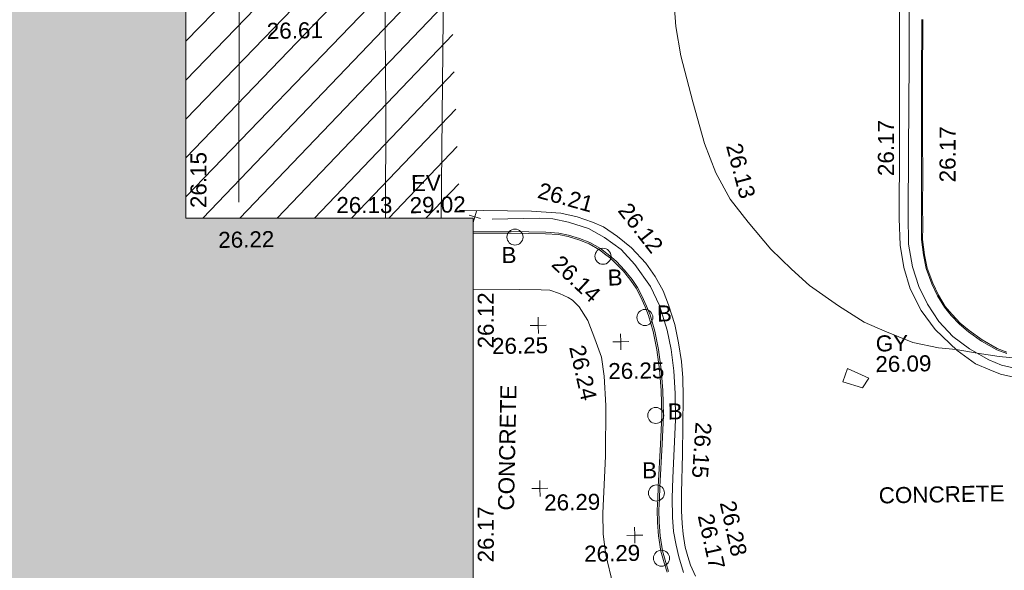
# Model space of a CAD drawing. Header units: millimetres. Extents: x -290717 to 520720, y -103372 to 287762.
# Tile 63 of 256: x -136071 to -113045, y 52334 to 65206. Entities that reach past the tile are written whole.
import ezdxf

# ---------------------------------------------------------------- set-up
doc = ezdxf.new("R2010")
doc.units = ezdxf.units.MM
doc.linetypes.add('IMPORT-UG_ELEC_STREET LIGHTING_QLB2 _2_', pattern=[2700, 1500, -300.0000000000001, 0, -250, 150, -300.0000000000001, 0, -200])
for name, color, linetype, lineweight, true_color in [('00_TOPO_BUILDING_OUTLINE', 5, 'Continuous', 9, 0x0000ff), ('00_TOPO_EAVE', 7, 'Continuous', 9, 0x666666), ('00_TOPO_FOOTPATH', 7, 'Continuous', 9, 0xa50000), ('00_TOPO_FURN_BOLLARD', 7, 'Continuous', 9, 0x666666), ('00_TOPO_KERB_BOTTOM', 1, 'Continuous', 9, 0xff0000), ('00_TOPO_KERB_TOP', 7, 'Continuous', 9, 0xa500a5), ('00_TOPO_LEVEL_SPOT', 7, 'Continuous', 9, 0x666666), ('00_TOPO_ROAD_MARKING_YELLOW_CONTINUOUS', 40, 'Continuous', 9, 0xffbf00), ('00_TOPO_SERV_GULLY', 7, 'Continuous', 9, 0x5252a5), ('00_TOPO_TOP_OF_WALL', 7, 'Continuous', 9, 0x666666), ('00_UAV_BUILDING_OUTLINE', 5, 'Continuous', 9, 0x0000ff), ('00_UAV_FORM_LINES', 7, 'Continuous', 9, 0x666666), ('12333-PUM-2D-U-0001-C01 - Rev2_REVIT IMPORT_dwg', 7, 'Continuous', 9, 0x767676), ('A_RHA_Line', 7, 'Continuous', 9, 0x00a600), ('HATCHING', 4, 'Continuous', 9, 0x00ffff)]:
    doc.layers.add(name, color=color, linetype=linetype, lineweight=lineweight, true_color=true_color)
for name, color, linetype, lineweight in [('00_TOPO_SURFACE', 7, 'Continuous', 9), ('00_TOPO_SURVEY_TEXT', 7, 'Continuous', 9), ('A_RHA_Detail', 7, 'Continuous', 9), ('SJF-SURVEY BLOCKS', 7, 'Continuous', 9)]:
    doc.layers.add(name, color=color, linetype=linetype, lineweight=lineweight)
doc.styles.add('Swis721 Lt BT_2', font='swissl.ttf', dxfattribs={"height": 375})

# ---------------------------------------------------------------- blocks, each defined once
blk = doc.blocks.new('12333-PUM-2D-U-0001-C01 - Rev2_REVIT IMPORT_dwg_MSL_Bollard_2-2077182-Site Location Plan Existing')
at = {"layer": '00_TOPO_FURN_BOLLARD', "color": 254, "true_color": 0xcccccc}
blk.add_circle((0, 0), 62.50000000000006, dxfattribs=at)
blk = doc.blocks.new('12333-PUM-2D-U-0001-C01 - Rev2_REVIT IMPORT_dwg_MSL_Eaves_SYM_1-V31-Site Location Plan Existing')
at = {"layer": '00_TOPO_EAVE', "color": 254, "true_color": 0xcccccc}
for p, q in [((356.5791934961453, -116.0873754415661), (-356.5791934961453, 116.0873754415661)), ((-114.5117961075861, -351.7395732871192), (116.0873754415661, 356.5791934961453))]:
    blk.add_line(p, q, dxfattribs=at)
blk = doc.blocks.new('12333-PUM-2D-U-0001-C01 - Rev2_REVIT IMPORT_dwg_MM-2077200-Site Location Plan Existing')
at = {"layer": '00_TOPO_LEVEL_SPOT', "color": 254, "true_color": 0xcccccc, "flags": 128}
for points in [[(0, -500.0000000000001), (0, 0), (-500.0000000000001, 0)], [(500.0000000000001, 0), (0, 0), (0, 500.0000000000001)]]:
    blk.add_lwpolyline(points, dxfattribs=at)
blk = doc.blocks.new('12333-PUM-2D-U-0001-C01 - Rev2_REVIT IMPORT_dwg_MGS62954_T2_Galway_ITM_3d_Rev1-2077680-Site Location Plan Existing')
at = {"layer": '00_TOPO_FOOTPATH', "color": 254, "true_color": 0xcccccc, "flags": 128}
blk.add_lwpolyline([(533777538.1819847, 725616496.4168013), (533778613.2895741, 725616484.6170917), (533779126.9856635, 725616469.1838763), (533779329.3534798, 725616457.2921362), (533779555.8578035, 725616374.3420746), (533779758.8535114, 725616279.5434995), (533779861.9477856, 725616214.4095683), (533780010.166481, 725616050.1229174), (533780205.9056981, 725615733.0378702), (533780366.7064798, 725615302.0103011), (533780513.7881674, 725614865.155266), (533780572.4878369, 725614425.087503), (533780591.8629357, 725613737.5710012), (533780566.1546593, 725612554.8840784), (533780477.8303953, 725611220.3018545), (533780480.3784057, 725610732.9376119), (533780532.0616412, 725610243.2801837), (533780683.1143525, 725609556.3926386), (533780906.2821769, 725608902.7706463), (533781239.9884506, 725608278.772731), (533781800.8862864, 725607382.016971), (533781756.5657897, 725605537.4467442), (533781725.3712258, 725601166.1869714), (533781678.9845585, 725599996.7262206)], dxfattribs=at)
at = {"layer": '00_TOPO_KERB_BOTTOM', "color": 254, "true_color": 0xcccccc, "flags": 128}
for points in [[(533789994.081263, 725614785.1544093), (533789762.5667086, 725614876.5229429), (533789408.1820629, 725615086.3361683), (533789107.0977898, 725615312.5350337), (533788899.2788786, 725615490.9515141), (533788708.7626852, 725615696.2865707), (533788550.8390892, 725615896.4700667), (533788397.7266492, 725616162.2382631), (533788265.2889551, 725616447.3288821), (533788139.2654272, 725616806.7874814), (533788083.0807491, 725617126.6327474), (533788041.1681449, 725617485.6307815), (533788053.0253245, 725617780.2057321), (533788056.6716614, 725618300.0745105), (533788070.4301406, 725618918.0108557), (533788085.3546115, 725619901.7402675), (533788109.5916556, 725621203.6600927), (533788142.4632549, 725622633.5995)], [(533777561.7814305, 725617855.7492257), (533778866.5302075, 725617826.4279397), (533779260.0362412, 725617811.1159823), (533779564.7794122, 725617785.8916616), (533779792.8026906, 725617734.5921613), (533780045.262234, 725617650.7448754), (533780284.8684868, 725617551.044961), (533780530.9978778, 725617406.635904), (533780679.380276, 725617289.9867576), (533780791.214292, 725617203.5804324), (533780902.3675945, 725617096.1365361), (533781090.1658404, 725616892.2257895), (533781261.6514423, 725616668.8436832), (533781387.826252, 725616481.397732), (533781480.9923086, 725616286.3261554), (533781589.073905, 725616043.5972193), (533781666.6109351, 725615835.6545205), (533781768.4168307, 725615452.5619416), (533781847.4416233, 725615022.1978953), (533781901.0472408, 725614558.0290431), (533781932.1264542, 725614066.9844542), (533781938.1472819, 725613476.737067), (533781894.0330895, 725612806.7531012), (533781823.4225783, 725611812.7800871), (533781809.1958447, 725611525.7456728), (533781788.5561274, 725611275.2400999), (533781794.5136279, 725610983.7782459), (533781811.3577799, 725610669.6134574), (533781861.8567983, 725610318.2541411), (533781931.1837096, 725610040.6613386), (533781996.1982366, 725609831.0912805)]]:
    blk.add_lwpolyline(points, dxfattribs=at)
at = {"layer": '00_TOPO_KERB_TOP', "color": 254, "true_color": 0xcccccc, "flags": 128}
for points in [[(533789996.8368573, 725614817.4248348), (533789770.2551148, 725614906.8466061), (533789419.8083093, 725615114.3284353), (533789121.1053694, 725615338.7382504), (533788915.5933841, 725615515.1741914), (533788727.3184801, 725615718.0936248), (533788571.7731626, 725615915.2624218), (533788420.6434301, 725616177.5890913), (533788289.5366182, 725616459.814801), (533788164.9852628, 725616815.0743027), (533788109.4524208, 725617131.2088295), (533788067.963077, 725617486.5814711), (533788079.7356802, 725617779.0552388), (533788083.3841624, 725618299.2298827), (533788097.1395515, 725618917.0274371), (533788112.0649639, 725619900.8189191), (533788136.2995327, 725621202.605774), (533788169.1705511, 725622632.5199162)], [(533777561.19231, 725617821.8157781), (533778456.0109646, 725617799.6775471), (533778865.356592, 725617789.5501455), (533779257.7961203, 725617774.2796875), (533779559.1816897, 725617749.3332837), (533779782.9146201, 725617698.9990036), (533780032.3430653, 725617616.1584111), (533780268.3694578, 725617517.948073), (533780510.1655047, 725617376.081476), (533780656.6996856, 725617260.8852847), (533780767.0401394, 725617175.6329305), (533780875.9543441, 725617070.353409), (533781061.906444, 725616868.447202), (533781231.685604, 725616647.2879562), (533781355.7029326, 725616463.0471704), (533781447.4871381, 725616270.8689207), (533781554.9032708, 725616029.6344783), (533781631.4137538, 725615824.4448249), (533781732.3884895, 725615444.4798757), (533781810.9307454, 725615016.7436948), (533781864.2857186, 725614554.7451609), (533781895.2428102, 725614065.6300706), (533781901.2393635, 725613477.7624218), (533781857.2235358, 725612809.2723728), (533781786.5918145, 725611815.0007861), (533781772.3753905, 725611528.1743762), (533781751.6295621, 725611276.3809273), (533781757.6382829, 725610982.4132057), (533781774.6032982, 725610665.994162), (533781825.6044236, 725610311.1413125), (533781895.6383405, 725610030.7175791), (533781961.4246794, 725609818.659637)]]:
    blk.add_lwpolyline(points, dxfattribs=at)
at = {"layer": '00_TOPO_ROAD_MARKING_YELLOW_CONTINUOUS', "color": 254, "true_color": 0xcccccc, "flags": 128}
for points in [[(533790150.0000001, 725614230), (533789840, 725614310.0000001), (533789590, 725614410.0000001), (533789260.0000001, 725614560.0000002), (533788830.0000001, 725614880), (533788330.0000001, 725615380), (533788010, 725615830.0000002), (533787760.0000001, 725616340.0000001), (533787620.0000001, 725616840.0000001), (533787540.0000001, 725617360), (533787530.0000001, 725617990.0000001), (533787570.0000001, 725619680.0000001), (533787610, 725621870.0000001), (533787650.0000001, 725624010.0000001)], [(533790400.0000001, 725614380), (533789860, 725614520.0000001), (533789570.0000001, 725614650), (533789120, 725614910.0000001), (533788740, 725615210.0000001), (533788420.0000001, 725615560.0000002), (533788160.0000001, 725615970.0000001), (533787960.0000001, 725616390.0000001), (533787820.0000001, 725616850.0000001), (533787740.0000001, 725617380.0000001), (533787740.0000001, 725618070.0000002), (533787780.0000001, 725619560.0000002), (533787830.0000001, 725621670.0000001), (533787870.0000001, 725623930.0000002)], [(533777250, 725618360), (533778940.0000002, 725618310.0000001), (533779620.0000001, 725618250.0000001), (533780000.0000001, 725618160), (533780360, 725618030.0000001), (533780610.0000001, 725617910.0000001), (533780940.0000002, 725617680.0000002), (533781260.0000001, 725617410.0000001), (533781590, 725617050), (533781800.0000001, 725616730.0000001), (533781980, 725616390.0000001), (533782100.0000001, 725616060.0000001), (533782240, 725615600), (533782320.0000001, 725615170.0000001), (533782380.0000001, 725614730), (533782410.0000001, 725614350), (533782410.0000001, 725613910.0000001), (533782370, 725612570.0000002), (533782330.0000001, 725611660.0000001), (533782320.0000001, 725611240.0000001), (533782330.0000001, 725610950.0000002), (533782350, 725610700.0000002), (533782390, 725610390), (533782450.0000001, 725610170.0000001), (533782510.0000001, 725609970.0000001), (533782620, 725609710.0000001)], [(533778010, 725618140.0000001), (533779110.0000001, 725618140.0000001), (533779430.0000002, 725618120), (533779800.0000001, 725618040), (533780260, 725617880.0000001), (533780630.0000001, 725617660), (533781020.0000001, 725617380.0000001), (533781330.0000001, 725617020), (533781690.0000002, 725616500.0000001), (533781890.0000001, 725616050.0000001), (533782060.0000002, 725615470.0000001), (533782150.0000001, 725615020.0000001), (533782200.0000001, 725614520.0000001), (533782220, 725613990.0000001), (533782220, 725613370), (533782130.0000001, 725612020), (533782110, 725611540.0000001), (533782110, 725611100.0000001), (533782130.0000001, 725610760), (533782180.0000002, 725610440.0000002), (533782240, 725610170.0000001), (533782340, 725609800.0000001)]]:
    blk.add_lwpolyline(points, dxfattribs=at)
at = {"layer": '00_TOPO_SERV_GULLY', "color": 254, "true_color": 0xcccccc}
for p, q in [((533786143.5000002, 725614195.2), (533786257.8, 725614500.0000001)), ((533786753.1000001, 725614271.4), (533786257.8, 725614500.0000001)), ((533786600.7000001, 725614042.8000002), (533786753.1000001, 725614271.4)), ((533786143.5000002, 725614195.2), (533786600.7000001, 725614042.8000002))]:
    blk.add_line(p, q, dxfattribs=at)
at = {"layer": '00_TOPO_SURFACE', "color": 254, "true_color": 0xcccccc, "flags": 128}
blk.add_lwpolyline([(533782141.5172723, 725626008.5099734), (533782169.4087446, 725625611.4203103), (533782180.999178, 725625386.9997259), (533782220, 725624610), (533782330.0000001, 725623520.0000001), (533782390, 725622570.0000002), (533782490, 725621880.0000001), (533782750, 725620800.0000001), (533783010.0000001, 725619820.0000002), (533783260.0000001, 725619130.0000001), (533783590, 725618510), (533784000.0000001, 725617960.0000002), (533784520.0000001, 725617320.0000001), (533784992.7923968, 725616843.4305614), (533785410.0000001, 725616460.0000001), (533786080.0000001, 725615970.0000001), (533786670.0000001, 725615580.0000001), (533787150.0000001, 725615360.0000001), (533787800.0000001, 725615080.0000001), (533788400.0000001, 725614950.0000002), (533788809.9954311, 725614900.0045692), (533789298.2684952, 725614807.0004251), (533789810.0000002, 725614720.0000002), (533790370, 725614660.0000001)], dxfattribs=at)
at = {"layer": '00_UAV_FORM_LINES', "color": 254, "true_color": 0xcccccc, "flags": 128}
for points in [[(533776701.6259666, 725623942.6239557), (533776906.7564999, 725623808.3565), (533776954.7565, 725623746.3565), (533776969.7565001, 725623632.3565001), (533776886.7564999, 725620557.3564999), (533776821.059711, 725618182.2350824)], [(533775523.8764008, 725618204.7555542), (533775568.7564999, 725620722.3565), (533775596.7565, 725623538.3565), (533774820.0887536, 725623585.3495398)]]:
    blk.add_lwpolyline(points, dxfattribs=at)
for name, p, xscale, yscale, zscale in [('12333-PUM-2D-U-0001-C01 - Rev2_REVIT IMPORT_dwg_MSL_Eaves_SYM_1-V31-Site Location Plan Existing', (533777608.3899959, 725618198.8508136), 0.375, 0.375, 0.375), ('12333-PUM-2D-U-0001-C01 - Rev2_REVIT IMPORT_dwg_MSL_Bollard_2-2077182-Site Location Plan Existing', (533778540.2440323, 725617709.9222583), 3, 3, 3), ('12333-PUM-2D-U-0001-C01 - Rev2_REVIT IMPORT_dwg_MSL_Bollard_2-2077182-Site Location Plan Existing', (533780589.8652394, 725617224.9641051), 3, 3, 3), ('12333-PUM-2D-U-0001-C01 - Rev2_REVIT IMPORT_dwg_MSL_Bollard_2-2077182-Site Location Plan Existing', (533781545.8543918, 725615777.1911944), 3, 3, 3), ('12333-PUM-2D-U-0001-C01 - Rev2_REVIT IMPORT_dwg_MM-2077200-Site Location Plan Existing', (533779046.8270849, 725615637.4532028), 0.375, 0.375, 0.375), ('12333-PUM-2D-U-0001-C01 - Rev2_REVIT IMPORT_dwg_MM-2077200-Site Location Plan Existing', (533780970, 725615220.0000002), 0.375, 0.375, 0.375), ('12333-PUM-2D-U-0001-C01 - Rev2_REVIT IMPORT_dwg_MSL_Bollard_2-2077182-Site Location Plan Existing', (533781758.088815, 725613482.9359978), 3, 3, 3), ('12333-PUM-2D-U-0001-C01 - Rev2_REVIT IMPORT_dwg_MM-2077200-Site Location Plan Existing', (533779019.3547527, 725611824.7356838), 0.375, 0.375, 0.375), ('12333-PUM-2D-U-0001-C01 - Rev2_REVIT IMPORT_dwg_MSL_Bollard_2-2077182-Site Location Plan Existing', (533781743.1741156, 725611670.1738739), 3, 3, 3), ('12333-PUM-2D-U-0001-C01 - Rev2_REVIT IMPORT_dwg_MM-2077200-Site Location Plan Existing', (533781220, 725610690.0000001), 0.375, 0.375, 0.375), ('12333-PUM-2D-U-0001-C01 - Rev2_REVIT IMPORT_dwg_MSL_Bollard_2-2077182-Site Location Plan Existing', (533781834.4488055, 725610143.952567), 3, 3, 3)]:
    blk.add_blockref(name, p, dxfattribs=dict(xscale=xscale, yscale=yscale, zscale=zscale))
at = {"layer": '00_TOPO_BUILDING_OUTLINE', "color": 251, "true_color": 0x666666, "insert": (533771600.4, 725617950.9296081), "char_height": 375, "width": 1495.902363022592, "attachment_point": 1, "line_spacing_factor": 1.005061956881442, "style": 'Swis721 Lt BT_2'}
blk.add_mtext('26.22', dxfattribs=at)
at = {"layer": '00_TOPO_EAVE', "char_height": 375, "attachment_point": 1, "line_spacing_factor": 1.005061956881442, "style": 'Swis721 Lt BT_2'}
for s, insert, width in [('EV', (533776131.7657359, 725619199.6417828), 736.078940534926), ('29.02', (533776089.9439024, 725618684.1583619), 1495.902363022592)]:
    blk.add_mtext(s, dxfattribs=dict(at, insert=insert, width=width))
at = {"layer": '00_TOPO_FOOTPATH', "color": 251, "true_color": 0x666666, "insert": (533780127.33959, 725615191.5491652), "char_height": 375, "width": 1495.902363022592, "attachment_point": 1, "rotation": 281.85534491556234, "line_spacing_factor": 1.005061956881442, "style": 'Swis721 Lt BT_2'}
blk.add_mtext('26.24', dxfattribs=at)
at = {"layer": '00_TOPO_FURN_BOLLARD', "char_height": 375, "width": 398.9072968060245, "attachment_point": 1, "line_spacing_factor": 1.005061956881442, "style": 'Swis721 Lt BT_2'}
for insert in [(533778217.8775547, 725617480.1597059), (533780689.6470428, 725616912.735818), (533781828.6127115, 725616051.3885444), (533782040.8471348, 725613757.1333481), (533781417.5803453, 725612390.2223417)]:
    blk.add_mtext('B', dxfattribs=dict(at, insert=insert))
at = {"layer": '00_TOPO_KERB_BOTTOM', "color": 251, "true_color": 0x666666, "char_height": 375, "width": 1495.902363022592, "attachment_point": 1, "line_spacing_factor": 1.005061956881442, "style": 'Swis721 Lt BT_2'}
for s, insert, rotation in [('26.17', (533788488.6423695, 725618815.4431465), 88.97634038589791), ('26.14', (533779617.8899466, 725617302.0775265), 315.8060054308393), ('26.17', (533783064.2778939, 725611194.3238387), 281.44052175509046)]:
    blk.add_mtext(s, dxfattribs=dict(at, insert=insert, rotation=rotation))
at = {"layer": '00_TOPO_KERB_TOP', "color": 251, "true_color": 0x666666, "char_height": 375, "width": 1495.902363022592, "attachment_point": 1, "line_spacing_factor": 1.005061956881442, "style": 'Swis721 Lt BT_2'}
for s, insert, rotation in [('26.21', (533779166.6906704, 725618984.0764933), 343.4747597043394), ('26.28', (533783584.5235085, 725611489.1013352), 281.44052175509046)]:
    blk.add_mtext(s, dxfattribs=dict(at, insert=insert, rotation=rotation))
at = {"layer": '00_TOPO_LEVEL_SPOT', "char_height": 375, "width": 1495.902363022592, "attachment_point": 1, "line_spacing_factor": 1.005061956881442, "style": 'Swis721 Lt BT_2'}
for s, insert in [('26.25', (533777958.7443072, 725615358.7314032)), ('26.25', (533780666.5230915, 725614724.8757921)), ('26.29', (533779114.4808528, 725611677.3102245)), ('26.29', (533780027.4141576, 725610466.5386208))]:
    blk.add_mtext(s, dxfattribs=dict(at, insert=insert))
at = {"layer": '00_TOPO_ROAD_MARKING_YELLOW_CONTINUOUS', "color": 251, "true_color": 0x666666, "char_height": 375, "width": 1495.902363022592, "attachment_point": 1, "line_spacing_factor": 1.005061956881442, "style": 'Swis721 Lt BT_2'}
for s, insert, rotation in [('26.17', (533787051.0436866, 725618988.0629506), 88.97634038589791), ('26.12', (533781238.3004524, 725618509.4574131), 307.14300368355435), ('26.15', (533783064.1033648, 725613288.8629332), 265.09792789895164)]:
    blk.add_mtext(s, dxfattribs=dict(at, insert=insert, rotation=rotation))
at = {"layer": '00_TOPO_SERV_GULLY', "color": 251, "true_color": 0x666666, "char_height": 375, "attachment_point": 1, "line_spacing_factor": 1.005061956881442, "style": 'Swis721 Lt BT_2'}
for s, insert, width in [('GY', (533786931.9623071, 725615262.082023), 821.5590755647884), ('26.09', (533786914.3866364, 725614779.0592943), 1495.902363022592)]:
    blk.add_mtext(s, dxfattribs=dict(at, insert=insert, width=width))
at = {"layer": '00_TOPO_SURFACE', "color": 251, "true_color": 0x666666, "insert": (533783873.4394258, 725619848.4460592), "char_height": 375, "width": 1495.902363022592, "attachment_point": 1, "rotation": 283.8882105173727, "line_spacing_factor": 1.005061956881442, "style": 'Swis721 Lt BT_2'}
blk.add_mtext('26.13', dxfattribs=at)
at = {"layer": '00_TOPO_SURVEY_TEXT', "color": 251, "true_color": 0x666666, "insert": (533778029.1007741, 725611328.7737684), "char_height": 375, "width": 3286.236302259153, "attachment_point": 1, "rotation": 87.82941180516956, "line_spacing_factor": 1.005061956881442, "style": 'Swis721 Lt BT_2'}
blk.add_mtext('CONCRETE', dxfattribs=at)
at = {"layer": '00_TOPO_SURVEY_TEXT', "color": 251, "true_color": 0x666666, "insert": (533786940.0000002, 725611709.5036095), "char_height": 375, "width": 3286.236302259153, "attachment_point": 1, "line_spacing_factor": 1.005061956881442, "style": 'Swis721 Lt BT_2'}
blk.add_mtext('CONCRETE', dxfattribs=at)
at = {"layer": '00_TOPO_TOP_OF_WALL', "insert": (533772820.5908309, 725622816.6754018), "char_height": 375, "width": 1495.902363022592, "attachment_point": 1, "line_spacing_factor": 1.005061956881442, "style": 'Swis721 Lt BT_2'}
blk.add_mtext('26.61', dxfattribs=at)
at = {"layer": '00_UAV_BUILDING_OUTLINE', "color": 251, "true_color": 0x666666, "char_height": 375, "width": 1495.902363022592, "attachment_point": 1, "line_spacing_factor": 1.005061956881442, "style": 'Swis721 Lt BT_2'}
for s, insert, rotation in [('26.15', (533770963.554916, 725618520.1201546), 89.00538469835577), ('26.13', (533774379.4815916, 725618719.9276911), 359.0053847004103), ('26.12', (533777623.7317643, 725615121.4716179), 89.00538469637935), ('26.17', (533777536.8946688, 725610119.6389575), 89.00538470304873)]:
    blk.add_mtext(s, dxfattribs=dict(at, insert=insert, rotation=rotation))
blk = doc.blocks.new('12333-PUM-2D-U-0001-C01 - Rev2_REVIT IMPORT_dwg-1620468-Site Location Plan Existing')
at = {"layer": 'HATCHING', "true_color": 0xaaffff}
h = blk.add_hatch(dxfattribs=at)
h.set_pattern_fill('FP_16', color=131, style=0, pattern_type=2)
h.set_pattern_definition([(45, (-537532529.603, -725615860.767), (-441.9417382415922, 441.9417382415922), [])])
h.paths.add_polyline_path([(129770.4192155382, 2431.541605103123), (136184.6921183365, 2320.211529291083), (136057.9673396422, 8050.239842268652), (134243.450152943, 8071.377476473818), (134234.1396213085, 8018.243821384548), (133786.2501528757, 8018.243821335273), (133777.961723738, 8076.800034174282), (129869.2166003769, 8122.333702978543), (129770.4238075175, 2431.849015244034)])
at = {"layer": 'SJF-SURVEY BLOCKS', "color": 253, "true_color": 0xaaaaaa}
blk.add_line((131015.0881530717, 2783.545148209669), (131351.5408908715, 19710.85993130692), dxfattribs=at)
blk.add_blockref('12333-PUM-2D-U-0001-C01 - Rev2_REVIT IMPORT_dwg_MGS62954_T2_Galway_ITM_3d_Rev1-2077680-Site Location Plan Existing', (-533641079.6498471, -725615854.3561786))

msp = doc.modelspace()

# ---------------------------------------------------------------- hatches: boundary and pattern name
at = {"layer": 'A_RHA_Detail', "true_color": 0xc0c0c0}
h = msp.add_hatch(color=9, dxfattribs=at)
h.paths.add_polyline_path([(-80880.60083898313, -68502.79057078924), (-80400.86592458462, -68483.4150911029), (-80400.86592458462, -62984.64684182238), (-24474.85765180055, -63009.32043784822), (-24456.14471274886, -50840.30023854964), (-36622.55041054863, -50831.65104346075), (-36622.5504104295, -44228.57792609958), (-50959.05265825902, -44213.68205212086), (-50959.05265825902, -42573.78171509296), (-54563.93258049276, -42571.21897729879), (-54565.69773355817, -45054.17447471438), (-92408.82109324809, -45027.27149617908), (-92411.78875845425, -49201.74309219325), (-100061.9988811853, -49201.74309219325), (-100052.221444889, -64852.82557835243), (-86120.90825231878, -64852.82557835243), (-86092.16626519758, -62957.90041523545), (-84861.10047611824, -62957.90041520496), (-84854.79054275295, -68240.10973718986), (-80870.60226895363, -68240.10973718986)])
h.paths.add_polyline_path([(-137238.9269955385, -68461.93840922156), (-132719.7426408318, -68433.06336920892), (-132847.0731201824, -62850.0428228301), (-130454.6837966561, -62916.63108081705), (-130498.2830220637, -61355.8539363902), (-117581.136331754, -61423.42893434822), (-117492.3908565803, -49183.91309186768), (-125136.5200282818, -49178.47881939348), (-125133.5727033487, -45032.61887132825), (-163007.1824077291, -45005.69421944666), (-163007.1824077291, -44090.29634113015), (-163123.8521375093, -44090.21339942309), (-163122.6389897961, -42383.751842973), (-166563.8543420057, -42383.75184295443), (-166565.0349082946, -44044.3982420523), (-193158.4656786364, -44025.49275802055), (-193195.152889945, -62863.6565097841), (-137269.7106414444, -62916.63108078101), (-137254.3708868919, -65679.90523788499)])
h.paths.add_polyline_path([(120310.9497607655, -32334.2823016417), (120312.4652266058, -31610.73011961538), (133451.2244789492, -31638.24899384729), (133469.2230092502, -19717.98315777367), (121295.7536929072, -19692.48606427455), (121319.8434528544, -8190.941560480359), (112277.0825929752, -8172.001674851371), (112263.1769726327, -14811.12345451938), (78285.85310969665, -14739.95861435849), (78292.82277619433, -8167.077575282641), (76545.55099677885, -8163.40371230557), (69355.76844230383, -8152.931592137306), (69353.66597202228, -9156.746357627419), (68372.60878942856, -9154.691552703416), (68372.60878942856, -13705.52853212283), (69333.72334743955, -13707.54156767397), (69325.07112544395, -16249.53369225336), (66623.4489111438, -16249.53369225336), (66619.79243932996, -17995.29925522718), (65989.07757491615, -17995.29925522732), (65985.44262769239, -19730.78799479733), (57152.23993372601, -19712.28702423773), (57127.42535098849, -31559.89461998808), (70277.87165423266, -31587.43801817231), (70277.87165428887, -32271.74147154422), (78263.96947906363, -32285.12944888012), (78266.62669288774, -31019.79372153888), (112335.8856506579, -31091.15111856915), (112335.8856506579, -32317.57330550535), (119781.4233959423, -32333.17321910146)])
h.paths.add_polyline_path([(7503.71740934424, -1791.43926322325), (15482.43097389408, -674.0213230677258), (15484.0826184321, 148.1327206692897), (56188.28042539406, 205.5276654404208), (56155.8432600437, 14338.31663138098), (18016.62665932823, 14236.4814953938), (17967.9025208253, 34313.18372075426), (21727.10644861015, 34324.06926249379), (21708.9097307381, 40608.10218319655), (18009.66447156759, 40608.10218325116), (17995.54603703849, 45483.75063445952), (9770.084212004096, 45420.63294734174), (3966.216019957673, 45443.14492469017), (3984.771235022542, 14176.56786831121), (1023.062455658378, 14176.56786840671), (-276.5134647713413, 14190.52623465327), (-231.6790044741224, 5976.811441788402), (-226.4491536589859, 193.7444677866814), (1220.250839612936, 179.5999159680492), (7477.609307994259, 143.2867556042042), (7488.638446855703, -674.0213230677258)])
h.paths.add_polyline_path([(77755.59663317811, 53.47451145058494), (77729.51881611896, 1699.844979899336), (94464.47132486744, 1659.976083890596), (94606.37913471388, 17991.39023626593), (88810.41901146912, 18015.03260816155), (88799.89418497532, 14436.74271609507), (69413.88950349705, 14457.87738898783), (69377.35724448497, 99.62816357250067), (70760.85642036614, 92.0068082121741)])
h.paths.add_polyline_path([(61252.12079698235, 46453.95617369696), (105774.7348988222, 46472.68783510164), (105768.2642197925, 61852.61234310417), (92285.13876306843, 61852.61234310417), (92308.59670397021, 65784.30757142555), (96107.46680002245, 65767.6044524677), (96059.6808111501, 75209.20847378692), (101084.8427276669, 75071.88872768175), (104988.0046543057, 74765.36560410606), (108403.6894220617, 74363.84089439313), (112009.2703903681, 73787.25420864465), (115645.3524814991, 73049.69667210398), (116890.8108050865, 72761.69136255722), (120208.9929832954, 71893.18353872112), (120865.241739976, 71703.68487155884), (124135.6329505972, 70669.67317909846), (127435.6253142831, 69480.50055823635), (127820.4368655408, 69394.93141813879), (128274.3081769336, 69331.69585757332), (128731.879114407, 69306.66104520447), (129189.9401456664, 69320.00258265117), (129645.2782985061, 69371.62688830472), (130094.6997111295, 69461.17185607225), (130535.0520071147, 69588.00939078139), (130963.2464342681, 69751.2498188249), (131376.279516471, 69949.74812593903), (131771.254123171, 70182.11198906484), (132162.5575600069, 70460.54046602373), (132496.0921582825, 70741.69081117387), (132820.8713676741, 71064.98072578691), (133117.4593294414, 71414.31364276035), (133383.77568926, 71787.23923958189), (133616.5473239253, 72178.53728446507), (133817.1647262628, 72590.54524901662), (133982.6025969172, 73017.89547517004), (134111.7005086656, 73457.59040804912), (134203.5529320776, 73906.545904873), (134257.5155882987, 74361.61286220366), (134272.5462649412, 74819.59931534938), (134250.5259874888, 75277.29281749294), (134189.6227572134, 75731.48297750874), (134090.9274700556, 76178.98397761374), (133955.1324028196, 76616.65691996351), (133783.1900598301, 77041.4318434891), (133576.3064937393, 77450.3292564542), (133335.9328436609, 77840.48103831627), (133063.7551572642, 78209.15055536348), (132761.6825665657, 78553.75185442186), (132431.8338935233, 78871.86780505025), (132076.5227904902, 79161.26705200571), (131698.2415079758, 79419.91966864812), (131299.6434187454, 79646.01139199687), (131093.5942456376, 79746.34209763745), (132146.0467355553, 83110.22226149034), (122787.763295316, 86282.54285521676), (121604.3555410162, 82800.35918872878), (117095.9864226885, 83870.84033788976), (116841.9598400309, 83526.35449576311), (116120.5435466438, 91221.9361197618), (110237.7341284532, 91274.27491024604), (110194.3680786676, 90435.39030217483), (104988.0046543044, 90486.49901569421), (104973.2761846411, 94309.82427956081), (103746.1314668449, 94309.82427962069), (103839.9937121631, 122852.1474272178), (96365.09202303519, 122931.9599471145), (96350.3400238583, 123952.416858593), (104555.5505249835, 123902.1925258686), (104607.3234457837, 120248.5396157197), (125502.5015002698, 120134.193340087), (125662.0200253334, 137657.3796883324), (114479.5865733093, 137699.2256881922), (114382.3062641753, 129149.9458158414), (104644.1590035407, 129187.997507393), (104577.9931702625, 126217.3903165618), (101184.4926405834, 126159.1566967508), (101264.6166812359, 135959.2655565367), (89967.23177303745, 135988.8856164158), (89927.63362986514, 125823.6463181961), (93630.53562299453, 125840.7948842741), (93580.6568888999, 122931.9599471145), (88697.38835373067, 122904.7310127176), (88679.38989541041, 95739.0914377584), (86378.25848993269, 95739.0914377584), (86378.18187189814, 96178.10083375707), (83279.5074328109, 96200.92083330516), (83273.62493422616, 95735.74732136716), (70169.67509616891, 95733.22421950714), (70166.2684274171, 96272.07409350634), (66674.99731291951, 96257.14073659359), (66654.74538556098, 95755.71092140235), (65784.77231076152, 95755.71092140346), (65887.65094981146, 117470.6305650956), (53473.34271625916, 117487.9046429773), (53434.44066306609, 98570.4634906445), (40649.41626913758, 98570.46349066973), (40610.16711556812, 94406.01479082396), (38853.82372865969, 94410.36303444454), (38848.65589191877, 89463.65332732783), (40612.46601909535, 89518.45976927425), (40665.38257359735, 86257.73741131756), (38372.19584673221, 86305.7230928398), (38369.79373532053, 76901.0507917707), (50937.95125076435, 76944.40198877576), (50922.88567283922, 74598.78180893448), (56484.90611318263, 74588.85093774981), (56484.9061131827, 75194.85181998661), (92465.40372273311, 75233.02581663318), (92645.92783659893, 71766.64845097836), (89810.5550181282, 69362.83965827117), (85313.16173971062, 69360.94750424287), (85313.16173971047, 66907.40508090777), (75210.14498260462, 66903.15451592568), (75210.14498260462, 63815.70944554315), (70819.40014306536, 63815.70999204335), (70819.21601502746, 64253.35708063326), (69456.8341568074, 64253.35708063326), (69455.71957374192, 66901.99623168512), (61303.3285675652, 66898.56680686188), (61304.56054652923, 63970.32021231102), (70500.41048205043, 63970.32021223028), (70500.40885431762, 61852.59006210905), (61245.64388480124, 61848.69637492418), (61252.12079698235, 46455.07044720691)])
h.paths.add_polyline_path([(-17153.16561239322, 48569.32684293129), (-17153.16561227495, 60770.38083690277), (-29362.88357762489, 60774.7042869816), (-29362.88357762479, 67399.20394583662), (-43507.25361058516, 67405.01911302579), (-43488.53133082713, 69093.07334179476), (-45766.41866234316, 69109.32868391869), (-45794.34620035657, 67405.01911302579), (-47272.11273197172, 67404.21245453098), (-47272.44887636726, 66454.91798912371), (-86004.56386335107, 66468.6329952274), (-86006.66970790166, 60521.58362724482), (-92662.8772251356, 60521.58362724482), (-92666.53762789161, 50184.35611936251), (-79752.016597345, 50179.78302554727), (-79752.016597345, 48591.49323813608), (-17157.71631240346, 48569.32845421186)])
h.paths.add_polyline_path([(-201056.4185879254, 48628.75479108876), (-138377.9751621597, 48634.64535782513), (-138377.9751621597, 50133.28202330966), (-125467.710581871, 50134.49533928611), (-125468.6909603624, 60566.19036866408), (-132186.8595615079, 60565.86652591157), (-132187.4203588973, 66533.01978768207), (-170643.3098734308, 66805.61809689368), (-170643.3098732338, 67738.78475851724), (-200340.0100486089, 67488.93693767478), (-200348.7175167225, 60827.7802510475), (-201057.5650552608, 60827.71357562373), (-201056.6510294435, 51102.0431337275)])
h.paths.add_polyline_path([(-240051.5126725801, 54769.1949116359), (-239444.4902595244, 54811.10754483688), (-239186.5396225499, 54841.92927608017), (-238764.8191578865, 54940.98166103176), (-238382.4735933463, 55122.46891391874), (-237990.3402229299, 55354.87497237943), (-237269.2031026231, 55936.21514997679), (-237030.2712443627, 56228.66101920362), (-236793.0039600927, 56569.31473977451), (-236554.5880579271, 57004.26389721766), (-236432.7219585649, 57267.46508911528), (-236300.0815274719, 57753.26239002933), (-236250.7285154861, 58017.17885687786), (-236235.6490610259, 58516.21786795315), (-236233.2538430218, 58987.85640057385), (-236213.702979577, 59823.48083772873), (-236363.8287856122, 59820.8603820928), (-236634.0279869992, 60698.06075831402), (-236391.9547756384, 61432.1972634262), (-236225.4740089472, 61435.10319604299), (-236201.6036570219, 62637.68779599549), (-232563.5271750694, 62639.28734435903), (-232563.5271750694, 63049.03842407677), (-232732.1945866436, 63049.15302221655), (-232860.1521278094, 63457.9589027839), (-232731.6068089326, 63914.24862701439), (-232560.8209657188, 63914.24862701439), (-232521.9864006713, 70597.99604498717), (-240628.6947850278, 70598.85496274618), (-240629.7923196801, 72350.98321581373), (-246412.6011213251, 72347.36085937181), (-246412.6011213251, 70616.45923939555), (-254449.5805725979, 70618.60952619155), (-254454.637144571, 70754.06491724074), (-254469.7140363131, 73191.6627625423), (-263883.2532625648, 73267.83063692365), (-263902.4181505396, 68260.74348557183), (-263714.8217520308, 68259.82096576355), (-263552.9672900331, 67819.6543439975), (-263719.0883117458, 67392.20684197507), (-263913.629869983, 67392.20684288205), (-263956.7001914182, 58633.76423459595), (-260181.1963171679, 58611.22607638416), (-260192.3146984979, 56354.25111578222), (-257184.684388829, 56339.46086010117), (-257213.4419958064, 57092.93866025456), (-257338.5163846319, 57093.27331227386), (-257471.0109295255, 57531.7457231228), (-257338.5163845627, 58062.22513700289), (-257203.4956297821, 58064.06881293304), (-257173.5751889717, 58598.54056827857), (-256478.2273617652, 58575.27357918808), (-256478.2273617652, 58788.51859477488), (-256013.0091299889, 58911.92701537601), (-255397.0786589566, 58780.99767608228), (-255397.0786664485, 58595.98242230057), (-243809.8853614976, 58585.92793205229), (-243805.3570672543, 58352.04527760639), (-243740.9394682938, 57884.52572396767), (-243619.083060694, 57421.84877501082), (-243424.3877541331, 56943.65915328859), (-243247.1437899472, 56608.24157716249), (-243003.0710577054, 56249.99021479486), (-242732.2093200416, 55932.75703086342), (-242371.7230179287, 55603.12658814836), (-242141.2551255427, 55424.88676771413), (-241804.9643038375, 55216.88439829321), (-241529.464082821, 55077.02869058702), (-241100.6275144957, 54917.18295005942), (-240836.2134980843, 54840.82833179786), (-240453.4486196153, 54788.6078413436), (-240203.3756532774, 54776.52967577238)])
h.paths.add_polyline_path([(40276.69022620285, 59895.3641775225), (40328.62676026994, 69196.9439153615), (36588.99968782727, 69217.82459101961), (36619.46637569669, 74674.25962431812), (32264.36460075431, 74687.02318924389), (32233.48293864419, 69156.26826309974), (11916.69390488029, 69269.70959690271), (11966.66200108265, 78218.75165977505), (29087.50901742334, 78123.15526811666), (29143.44567202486, 88141.13700481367), (15719.34879623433, 88216.09212957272), (15732.60379610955, 90589.99788900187), (4594.294101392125, 90652.19003492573), (4525.129359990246, 78265.12250452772), (10096.76365550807, 78234.01258734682), (10077.43887221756, 74773.03821913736), (4547.641142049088, 74803.91453678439), (4465.579974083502, 60107.16002351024), (19125.89094757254, 60025.30234268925), (19139.86249371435, 62527.53804648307), (31738.59196305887, 62457.19146407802), (31724.55430855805, 59943.11609818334), (38369.79364222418, 59906.01157297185)])
h.paths.add_polyline_path([(-246083.0241259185, 72334.29150213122), (-246083.0594797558, 72334.30275087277), (-246208.2905500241, 72334.29150213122)])
h.paths.add_polyline_path([(-114575.3004830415, 112178.0758696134), (-114575.3246436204, 112178.0758696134), (-114707.2752166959, 115801.5811617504)])
h.paths.add_polyline_path([(-154699.9178766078, 101760.4080976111), (-114382.0503338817, 101776.0542915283), (-114382.0503338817, 106926.936016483), (-113755.641395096, 106927.1791078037), (-113757.5507412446, 111847.2721532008), (-114431.6837526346, 111847.2721532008), (-114431.8098651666, 112178.075869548), (-114575.3004830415, 112178.0758696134), (-114578.9984943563, 121707.2390834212), (-123056.9849702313, 121707.2390834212), (-123068.8201032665, 156452.7036899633), (-119381.2340625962, 156454.1347343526), (-119381.2340625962, 160165.8603541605), (-115501.031452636, 160167.3661472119), (-115503.3750945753, 166206.5793118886), (-132411.7987151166, 166599.6604729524), (-132411.8243306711, 166665.6603411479), (-135275.0124468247, 166664.5489553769), (-135275.0124468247, 166628.1883102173), (-135911.3205077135, 166628.1944503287), (-135911.3479256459, 166352.1604668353), (-152521.1633846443, 166345.7145607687), (-152518.3680955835, 159142.6836790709), (-150699.3133726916, 159117.9265656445), (-150755.6690356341, 122560.6912032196), (-151059.2005266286, 122560.6912032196), (-151061.0981347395, 121302.4374931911), (-154138.3148337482, 121372.6012653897), (-154138.3148337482, 121865.183451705), (-154704.3888425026, 121867.2611370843), (-154688.5451973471, 119352.3937021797), (-154745.5933227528, 119352.3715636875), (-154745.5763474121, 118722.1532660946), (-160794.1544526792, 118748.744283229), (-160794.1544527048, 119410.5425977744), (-163852.1622693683, 119422.408321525), (-163855.0715294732, 118762.2003111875), (-167568.6765459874, 118778.5256058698), (-166634.6619849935, 124395.1277019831), (-166843.6206842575, 124471.2090400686), (-167568.6765459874, 124707.6250904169), (-168028.2173235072, 124841.3808643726), (-168630.5006276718, 124991.3056740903), (-169238.2056070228, 125117.4693074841), (-169850.3952285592, 125219.6772877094), (-170466.1255403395, 125297.7720169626), (-171089.1102599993, 125351.8553033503), (-171704.4065937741, 125381.1774254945), (-172325.0479971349, 125386.3595015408), (-172782.2248668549, 125374.5832363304), (-173401.7764236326, 125337.4554476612), (-174019.3926983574, 125276.0328036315), (-174634.1213722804, 125190.4100127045), (-175245.0145766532, 125080.7190996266), (-176047.1958093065, 124895.7675261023), (-176665.4852587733, 124724.7228134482), (-177045.3001228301, 124609.1129151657), (-177631.5127793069, 124405.2077276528), (-176665.4852586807, 118818.5158793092), (-177558.9402083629, 118822.4435769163), (-177662.2853368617, 125263.4341236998), (-176365.3912352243, 126542.9270807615), (-159462.2970490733, 126319.9103917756), (-157057.7396790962, 128609.0850976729), (-157060.6673204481, 136153.1661957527), (-158638.8016610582, 137740.2441626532), (-159352.3735831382, 137740.2441626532), (-161634.4140635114, 140201.1078539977), (-168727.9404946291, 140256.8191147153), (-171035.0401162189, 137942.884730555), (-174184.1459014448, 137942.884730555), (-176460.1168228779, 140292.2858551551), (-177341.68569345, 140292.285855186), (-177341.7114445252, 140358.4281613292), (-183428.5803825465, 140356.0660244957), (-185921.6385984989, 137917.4639097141), (-185921.6385985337, 131757.309115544), (-186906.8767412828, 131756.9267734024), (-187725.3914540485, 130809.9989183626), (-187724.0588902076, 127376.1828149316), (-186481.0281350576, 126304.557648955), (-186479.4846755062, 122327.2959175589), (-185176.2828158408, 121059.4673825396), (-180304.1129154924, 121059.4673825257), (-180304.1136492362, 118802.0484409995), (-193555.3706955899, 118802.0484409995), (-193555.3686998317, 133117.8341649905), (-192593.6442938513, 133118.2073819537), (-192593.6442938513, 134200.8158367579), (-192224.6284783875, 134200.9592041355), (-192225.5653014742, 136615.0101267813), (-192595.0012461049, 136615.0101267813), (-192595.4357332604, 137734.4745166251), (-193589.2709668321, 137734.4746851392), (-193589.2685988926, 147474.5705834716), (-193163.2062206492, 147492.8644728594), (-192606.8095195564, 147551.4951472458), (-192359.9383250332, 147589.5931622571), (-192199.8207947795, 147616.5827293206), (-191882.7548926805, 147682.9245600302), (-191568.5380071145, 147761.6632019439), (-191020.2573150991, 147932.4221712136), (-190950.5841382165, 147955.8263236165), (-190647.7999969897, 148070.951423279), (-190349.769078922, 148197.8750093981), (-190056.9509284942, 148336.4013817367), (-189769.7970512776, 148486.316942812), (-189375.4954991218, 148717.2624196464), (-189132.9060261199, 148873.2749095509), (-188867.5421091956, 149059.0543930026), (-188609.6764469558, 149255.1087866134), (-188354.9814056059, 149465.3525772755), (-188079.6339208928, 149713.8792482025), (-187884.9836199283, 149901.8220103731), (-187538.2510284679, 150274.4802367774), (-187446.2998447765, 150378.396083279), (-187241.3270201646, 150629.2310214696), (-187046.3599558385, 150887.9197697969), (-186861.699277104, 151154.0634500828), (-186546.1373636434, 151669.8298752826), (-186524.4196769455, 151707.063245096), (-163675.289831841, 151669.8298752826), (-163687.5843044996, 148134.0767945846), (-157303.6541541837, 148136.4921063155), (-157303.6541541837, 155759.9150161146), (-157557.4317586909, 155765.0384228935), (-157555.9168973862, 166678.0466575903), (-187009.2021991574, 166699.7464767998), (-187013.0952111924, 162054.4009359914), (-188707.1775469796, 162044.5925187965), (-188705.9961893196, 155021.5333641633), (-188737.9999316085, 154650.5326603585), (-188799.0133970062, 154283.1866125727), (-188857.2045401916, 154035.4341107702), (-188966.1106131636, 153679.3368924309), (-189102.6200311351, 153332.8820747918), (-189265.8911677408, 152998.2056672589), (-189454.9174010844, 152677.3710606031), (-189645.2484685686, 152421.322012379), (-189916.9563410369, 152104.2450531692), (-190212.7041973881, 151809.4634871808), (-190530.6686598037, 151538.7947475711), (-190868.889367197, 151293.9075915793), (-191225.2810786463, 151076.3118324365), (-191597.6465194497, 150887.3490190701), (-192092.8415776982, 150682.5621956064), (-192485.2937347, 150569.6612301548), (-192903.8930807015, 150482.2408890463), (-193187.215491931, 150440.8868273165), (-193594.1866364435, 150407.1257787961), (-193594.5953882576, 151459.989522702), (-205369.2399268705, 151455.4201248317), (-205354.452352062, 113350.0822379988), (-207187.1580384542, 113349.3709450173), (-207184.3024929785, 105991.0636522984), (-205312.8709512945, 105991.0636522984), (-205311.2365670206, 101769.6553082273), (-175488.645120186, 101781.2285901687), (-175488.645120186, 110889.6985621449), (-154703.462766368, 110897.5679794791), (-154700.5193329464, 103310.2697088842)])
h.paths.add_polyline_path([(193735.9435692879, 113047.8274775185), (208865.0938716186, 114991.026643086), (208976.1154122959, 114126.6471161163), (216447.8967330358, 115086.3281915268), (216038.7305308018, 118271.970241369), (232648.5073383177, 120405.3421627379), (233425.9936153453, 114352.0734369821), (240632.2017567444, 115277.6440986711), (239854.8412683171, 121329.9334728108), (256406.8682407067, 123455.8879629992), (257091.7572256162, 118089.1198988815), (264572.287122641, 119040.8180953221), (261877.8350554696, 138524.7609215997), (259178.7147038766, 138221.6086023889), (259197.3483654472, 137439.0084132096), (254686.1480587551, 136897.0007613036), (255412.6810205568, 131314.8303174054), (240852.7447965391, 129522.4514055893), (239771.0426540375, 137918.8519126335), (240649.582243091, 138010.1984551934), (240062.3063116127, 142776.6750342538), (239165.7694641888, 142685.0143484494), (237630.9646614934, 151018.3171733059), (266172.8791088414, 154560.7889781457), (271297.187694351, 142612.4006970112), (276531.7397502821, 144861.0987145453), (274941.5029779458, 148527.903728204), (302074.530765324, 160134.9084326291), (300215.9323773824, 164320.1841173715), (301528.161327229, 164907.0997990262), (300405.1237791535, 167477.8916353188), (299016.6944531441, 166945.7181825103), (295626.7488506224, 174518.7544287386), (294333.0289184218, 177537.1551681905), (287288.847594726, 174518.7544287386), (289427.6893504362, 169661.0163464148), (272956.7816584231, 162557.1203578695), (271943.2187786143, 164897.4305293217), (267016.3118217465, 162764.0369715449), (268502.3094164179, 159357.043014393), (265200.4029571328, 157946.4096681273), (226856.4166955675, 153146.7821791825), (227510.3041274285, 148852.0205335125), (228280.9873164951, 141179.0007484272), (227302.3544112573, 141050.2812999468), (227895.3788231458, 136433.1758633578), (228748.5501749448, 136523.8855003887), (229602.307730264, 128023.7667641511), (217691.2359889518, 126493.8999679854), (217642.3600127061, 126874.4332670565), (215138.5007311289, 126552.8357430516), (215194.9980427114, 126112.9650749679), (215015.6132225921, 126089.9247571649), (214840.967257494, 127449.6644606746), (192258.7012018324, 124549.1816390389), (193486.3576426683, 114991.026643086)])
h.paths.add_polyline_path([(-78076.24179098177, 117605.518872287), (-78076.23951907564, 117610.0871212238), (-78070.31812256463, 129485.733079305), (-74723.15926546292, 129478.3852560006), (-74723.15926546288, 125435.7860625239), (-48015.64546089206, 125380.0246061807), (-47996.55031653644, 135872.5822179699), (-61198.159180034, 135901.5630078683), (-74714.72264147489, 135923.5088764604), (-74723.62876031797, 131865.2975510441), (-78070.31812256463, 131872.6421692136), (-78062.97909490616, 149549.768943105), (-58292.26570494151, 149541.5607197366), (-58292.26570494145, 148946.2407608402), (-37707.70924049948, 148937.6946534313), (-37707.70924049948, 159740.0690313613), (-44148.26955758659, 159742.7429641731), (-44148.26955758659, 162961.3319175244), (-49829.95437586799, 162961.3319175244), (-49830.92144141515, 160632.0129326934), (-78494.0902662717, 160643.9130440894), (-78494.0902662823, 161615.1537737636), (-78739.22585210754, 161615.2555472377), (-78691.79195364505, 168187.9195488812), (-90844.5764503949, 168126.8149080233), (-90962.52567696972, 152686.7636278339), (-89064.97866810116, 152685.97582136), (-89079.54115383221, 117610.0871212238), (-78374.80210165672, 117605.6428258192)])
h.paths.add_polyline_path([(69254.82576126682, 129235.9722870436), (69259.97086178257, 136167.7892474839), (86068.0992678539, 136131.0235193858), (86008.66431381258, 164703.3084147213), (58789.63167882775, 164723.5115811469), (58789.63167882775, 170119.2062865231), (54460.16324890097, 170122.4198087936), (54457.21717773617, 166153.2792453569), (47042.21516498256, 166158.7829869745), (47041.10931533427, 164668.9097040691), (39173.27935198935, 164674.7495545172), (39172.83712618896, 164078.9539098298), (17014.87910992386, 164095.400525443), (17002.38841206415, 147267.1142245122), (12659.63471563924, 147267.1142245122), (12653.6008753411, 139137.9291796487), (17031.41608901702, 139134.6797717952), (17024.58791744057, 129935.3194463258), (39191.34773726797, 129918.8662983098), (39191.34773726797, 129258.2867272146), (69014.0340609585, 129236.1510132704)])
h.paths.add_polyline_path([(39265.62356917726, 139467.8223435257), (33050.91021530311, 139484.1586867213), (33087.56357182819, 153427.9220784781), (39277.60130890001, 153411.6505991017), (39277.60130890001, 152830.3127277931), (43058.29603858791, 152820.3745823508), (43024.83899408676, 140092.5601633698), (39267.2657899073, 140092.5601633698)])
h.paths.add_polyline_path([(1979.548949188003, 189123.2414339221), (18699.10403225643, 189180.0465563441), (18678.46874727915, 195253.6675675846), (24349.02704558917, 195272.9334349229), (24334.96888369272, 199550.7690689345), (28829.78348971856, 199566.0403168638), (28798.35772162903, 208815.6446465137), (24334.94961552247, 208806.1514042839), (24333.90624838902, 209113.2475694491), (16811.59093053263, 209087.6902915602), (16806.58456496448, 208843.590909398), (6772.293057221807, 208809.4991440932), (6797.166076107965, 201488.5780549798), (-8471.058649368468, 201436.7038403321), (-8471.058649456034, 200429.0172029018), (-11856.09020773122, 200417.5164702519), (-11823.72827012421, 190892.3684139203), (-7614.729360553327, 190904.9356358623), (-7614.729360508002, 190170.8290169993), (-4608.619189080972, 190169.2993656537), (-4608.238782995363, 190916.8832264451), (1973.379031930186, 190939.2444093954), (1977.122761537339, 189837.3456606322)])
h.paths.add_polyline_path([(-20506.2213294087, 190640.028646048), (-20122.28942212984, 206347.1214480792), (-41550.34215554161, 207015.255795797), (-41462.26177905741, 210449.6195896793), (-31391.41053375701, 210152.0276719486), (-31078.64493158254, 223862.574366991), (-44305.08575746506, 224230.797228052), (-44490.79956595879, 211865.5542346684), (-47510.12209651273, 211942.9901386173), (-47722.57925074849, 203659.0205615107), (-47076.06680551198, 203635.3001466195), (-47175.4684425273, 199531.9403872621), (-46801.21126120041, 199520.4703265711), (-46873.68175963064, 195478.589946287), (-44600.40472249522, 195425.25597799), (-44685.88459510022, 192243.2795180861), (-38073.99929110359, 192135.6564361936), (-38104.39995468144, 191126.9722513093), (-21537.79264469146, 190668.5723413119)])
h.paths.add_polyline_path([(16801.02360974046, 195961.5001375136), (9656.615133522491, 196015.1086064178), (9643.83815057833, 199513.9922857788), (11631.77992465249, 199485.8321209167), (11631.79209405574, 203322.2460457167), (16806.58456511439, 203391.4855727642), (16801.04077099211, 195984.4293109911)])
h.paths.add_polyline_path([(122084.9263243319, 200536.2570557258), (122088.180516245, 206386.1947929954), (125211.1061637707, 206386.1947929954), (125211.1162733, 206645.8932838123), (126202.709897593, 206645.8932838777), (126203.0204768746, 207041.0477229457), (130401.4034740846, 206979.0758390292), (130444.269112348, 209883.2802976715), (126202.8383602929, 209945.883203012), (126203.0204768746, 214624.1281189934), (127364.7919503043, 214624.1281189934), (127365.2106673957, 225380.2058570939), (126159.8599207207, 225380.2527798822), (126207.4133336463, 241475.3410923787), (119482.541129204, 241495.8747302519), (119479.204156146, 246182.0096278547), (109943.9121324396, 246175.219673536), (109953.2702600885, 233033.3814297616), (115000.5285021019, 233033.3814296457), (114999.5792924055, 208653.4991933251), (112026.3032629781, 208653.4991933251), (112024.3519988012, 200538.6764491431), (122024.6079402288, 200536.271559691)])
h.paths.add_polyline_path([(30087.05071628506, 200986.75440713), (38030.67179073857, 201028.6865661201), (38030.67179073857, 202922.9731661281), (38109.89531489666, 202923.3913649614), (38067.25569093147, 208827.6066631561), (38013.35839375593, 208827.667223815), (38012.38630312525, 209012.5383931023), (30044.90685988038, 208970.4802974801), (30060.65944993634, 205986.3119354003)])
h.paths.add_polyline_path([(195986.2599411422, 205661.5722736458), (202896.8751332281, 206052.0074670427), (202676.886254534, 209945.7611691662), (195766.2710618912, 209555.325975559)])
h.paths.add_polyline_path([(-91652.40581580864, 206392.6172135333), (-79454.24421187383, 206432.5105635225), (-79629.29258199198, 238245.6998510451), (-68904.21147484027, 238215.095164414), (-68918.56040493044, 246314.0782553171), (-68756.515268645, 246312.9061543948), (-68755.20581930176, 246638.9786699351), (-79620.07671794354, 246651.3624133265), (-79606.5628449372, 247343.5411849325), (-82154.50636787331, 247318.0695596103), (-82154.50636787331, 247488.1275895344), (-91640.64698348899, 247472.5371040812), (-91638.72040628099, 246846.4753752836), (-131470.3702759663, 246641.42150215), (-131470.3702759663, 250159.5419305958), (-142857.1087886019, 250176.7939677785), (-142864.0554935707, 246220.0701029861), (-165118.8027587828, 246272.3986783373), (-165040.0492656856, 253907.936045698), (-178677.4727934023, 253929.5079730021), (-178699.5521575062, 238176.7234097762), (-138599.3373496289, 238209.4781454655), (-138548.4479938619, 206627.5237025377), (-126646.6702863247, 206572.2299428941), (-126666.6805510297, 234825.8818836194), (-124962.7180531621, 234825.9534805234), (-124969.0241559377, 234688.4891474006), (-91595.61129713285, 234664.3133306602), (-91650.87307429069, 207155.5994723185)])
h.paths.add_polyline_path([(142123.7078306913, 209113.5383730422), (152768.4446292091, 209127.3137315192), (152745.2992288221, 227012.6338093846), (142100.5623961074, 226998.8584508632), (142121.8067345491, 210582.5602414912)])
h.paths.add_polyline_path([(168998.8561285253, 209274.9592350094), (169026.8416078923, 226860.3446541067), (161686.6780313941, 226876.6646907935), (161647.6783165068, 209291.3037608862), (168846.6177107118, 209275.2977201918)])
h.paths.add_polyline_path([(49761.46820716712, 218476.567809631), (49794.00484362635, 223316.1680811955), (41274.07755979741, 223363.4010619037), (41273.58999769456, 223290.879563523), (32187.30576793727, 223351.9666549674), (32202.10532416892, 225553.2987455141), (20081.8372469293, 225634.7833114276), (20035.26675877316, 218707.7438838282), (31566.33951793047, 218630.2204926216), (31566.12891728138, 218598.8950898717), (49547.01686615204, 218478.0095661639)])
h.paths.add_polyline_path([(162361.9830851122, 234154.0520866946), (162366.6425722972, 241589.9129272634), (135261.1026964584, 241630.986197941), (135249.0888707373, 234197.8735112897), (160249.0277027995, 234157.467167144)])
h.paths.add_polyline_path([(176458.8604388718, 246709.572470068), (176516.248447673, 252173.1529805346), (168884.2833866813, 252253.3171281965), (168934.8652923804, 257068.9279575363), (164355.0504715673, 257117.0331241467), (164296.1746742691, 251511.8088120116), (164416.8965511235, 251510.5407811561), (164367.8024342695, 246836.5737543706), (172300.1975056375, 246753.2539686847)])

# ---------------------------------------------------------------- linework, layer by layer
at = {"layer": 'A_RHA_Line', "color": 7}
for p, q in [((-132187.0219800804, 62294.07861839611), (-132187.42035883, 66533.01978777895)), ((-132186.8595326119, 60565.5590824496), (-132187.0219800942, 62294.07861841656)), ((-128915.5120997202, 60565.86652591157), (-132186.8595326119, 60565.5590824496)), ((-125468.6909602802, 60566.19046044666), (-128915.5120997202, 60565.86652591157)), ((-125468.545009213, 59013.20215571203), (-125468.6909602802, 60566.19046044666)), ((-125468.0751255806, 54013.41618933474), (-125468.545009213, 59013.20215571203)), ((-125467.7105818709, 50134.49533920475), (-125468.0751255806, 54013.41618933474))]:
    msp.add_line(p, q, dxfattribs=at)

# ---------------------------------------------------------------- block references
at = {"layer": '12333-PUM-2D-U-0001-C01 - Rev2_REVIT IMPORT_dwg', "color": 254, "linetype": 'IMPORT-UG_ELEC_STREET LIGHTING_QLB2 _2_', "true_color": 0xffd4d4, "rotation": 0.9999999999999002}
msp.add_blockref('12333-PUM-2D-U-0001-C01 - Rev2_REVIT IMPORT_dwg-1620468-Site Location Plan Existing', (-261895.0770586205, 55869.5817132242), dxfattribs=at)

doc.saveas('drawing.dxf')
